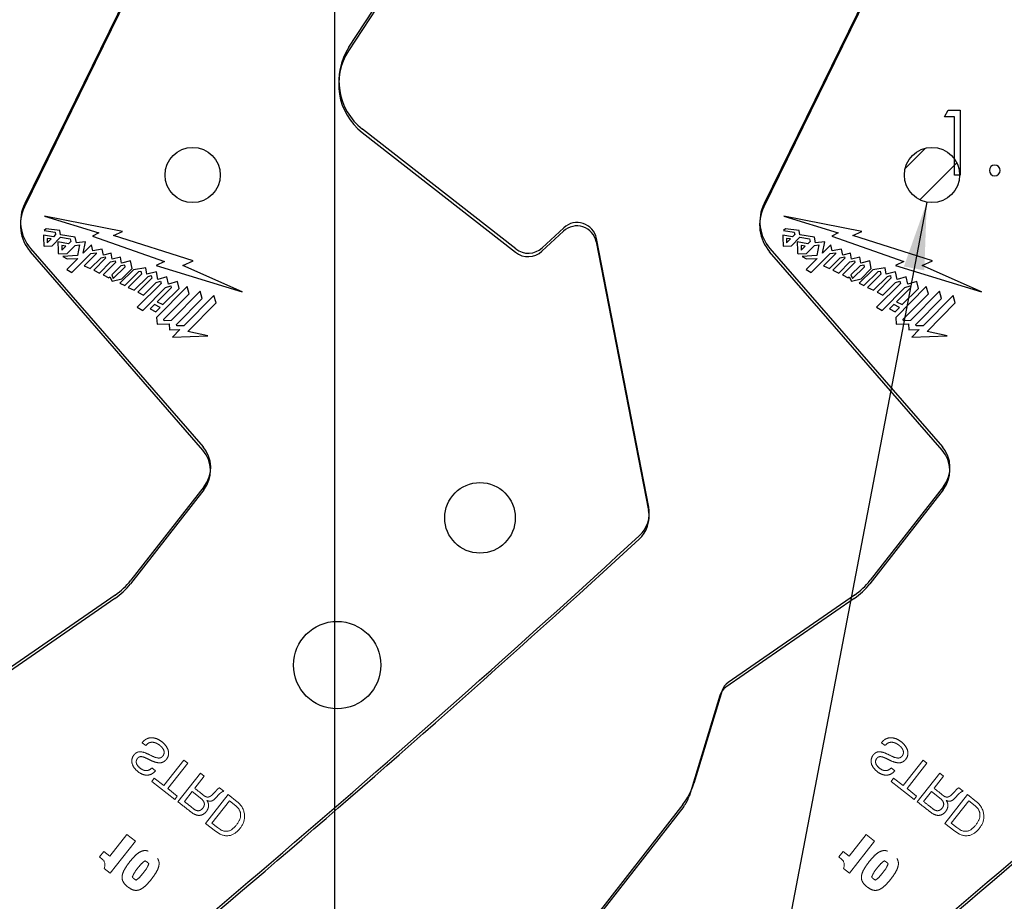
# Model space of a CAD drawing. Header units: inches. Extents: x 0.1 to 87.3, y 0.1 to 33.9.
# Tile 70 of 174: x 22.1 to 24, y 21.6 to 23.3. Entities that reach past the tile are written whole.
import ezdxf

# ---------------------------------------------------------------- set-up
doc = ezdxf.new("R2010")
doc.units = ezdxf.units.IN
doc.header["$MEASUREMENT"] = 0
doc.linetypes.add('CENTERX2', pattern=[0.8, 0.5, -0.1, 0.1, -0.1])
doc.linetypes.add('HIDDEN', pattern=[0.075, 0.05, -0.025])
doc.layers.add('DIMENSIONS', color=171, linetype='Continuous')
doc.styles.add('SLDTEXTSTYLE0', font='TXT', dxfattribs={"width": 0.75})
doc.dimstyles.new('SLDDIMSTYLE3', dxfattribs={"dimtxt": 0.125, "dimasz": 0.13, "dimexe": 0, "dimexo": 0.0625, "dimgap": 0.03125, "dimtad": 0, "dimtih": 1, "dimtoh": 1, "dimdec": 4, "dimrnd": 1e-09, "dimzin": 12, "dimdsep": 46, "dimtxsty": 'SLDTEXTSTYLE0', "dimsah": 1, "dimcen": 0, "dimadec": 0, "dimazin": 3, "dimtfac": 1, "dimtdec": 4, "dimtofl": 0, "dimtmove": 0, "dimatfit": 3, "dimfxl": 1, "dimfrac": 2, "dimtolj": 1, "dimtzin": 12, "dimarcsym": 0})

# ---------------------------------------------------------------- blocks, each defined once
blk = doc.blocks.new('SW_HATCH_7')
at = {"color": 0, "linetype": 'Continuous', "lineweight": 18}
for p, q in [((0, 0), (-0.0391, -0.0391)), ((0.0603, -0.028), (-0.011, -0.0994))]:
    blk.add_line(p, q, dxfattribs=at)
blk = doc.blocks.new('_D_3')
at = {"layer": 'DIMENSIONS'}
for p, q in [((24.1572, 21.9333), (23.6597, 15.9188)), ((24.0039, 16.0988), (23.9659, 16.0988)), ((23.9659, 16.0988), (23.9659, 15.9004)), ((24.4196, 16.0988), (24.4577, 16.0988)), ((24.4577, 16.0988), (24.4577, 15.9004)), ((23.6597, 15.9188), (23.9097, 15.9188)), ((23.9659, 15.9004), (24.0039, 15.9004)), ((24.4577, 15.9004), (24.4196, 15.9004))]:
    blk.add_line(p, q, dxfattribs=at)
blk.add_solid([(24.1572, 21.9333), (24.1265, 21.8053), (24.1664, 21.802)], dxfattribs=at)
at = {"layer": 'DIMENSIONS', "char_height": 0.125, "attachment_point": 1, "style": 'SLDTEXTSTYLE0'}
for s, insert in [('4.276', (24.0039, 16.0615)), ('%%c', (23.9097, 15.8745)), ('.1684', (24.0982, 15.8745))]:
    blk.add_mtext(s, dxfattribs=dict(at, insert=insert))
blk = doc.blocks.new('_D_5')
at = {"layer": 'DIMENSIONS'}
for p, q in [((23.8757, 22.9093), (22.4666, 15.5391)), ((21.0989, 16.0121), (21.0608, 16.0121)), ((21.0608, 16.0121), (21.0608, 15.8136)), ((21.5145, 16.0121), (21.5526, 16.0121)), ((21.5526, 16.0121), (21.5526, 15.8136)), ((21.0608, 15.8136), (21.0989, 15.8136)), ((21.5526, 15.8136), (21.5145, 15.8136)), ((22.4666, 15.5391), (22.2479, 15.5391))]:
    blk.add_line(p, q, dxfattribs=at)
blk.add_solid([(23.8757, 22.9093), (23.8316, 22.7854), (23.8709, 22.7779)], dxfattribs=at)
at = {"layer": 'DIMENSIONS', "char_height": 0.125, "attachment_point": 1, "style": 'SLDTEXTSTYLE0'}
for s, insert in [('2.705', (21.0989, 15.9748)), ('%%c', (21.0046, 15.7878)), ('.1065', (21.1932, 15.7878)), ('TBD PER TAPPING UNIT', (20.4281, 15.5893)), ('SPECIFICATIONS', (20.6663, 15.3909))]:
    blk.add_mtext(s, dxfattribs=dict(at, insert=insert))
blk = doc.blocks.new('_D_6')
at = {"layer": 'DIMENSIONS'}
for p, q in [((22.4807, 28.4444), (22.4426, 28.4444)), ((22.4426, 28.4444), (22.4426, 28.2459)), ((22.8963, 28.4444), (22.9344, 28.4444)), ((22.9344, 28.4444), (22.9344, 28.2459)), ((19.9777, 22.8052), (22.1364, 28.2644)), ((22.1364, 28.2644), (22.3864, 28.2644)), ((22.4426, 28.2459), (22.4807, 28.2459)), ((22.9344, 28.2459), (22.8963, 28.2459))]:
    blk.add_line(p, q, dxfattribs=at)
blk.add_solid([(19.9777, 22.8052), (20.0441, 22.9188), (20.0069, 22.9335)], dxfattribs=at)
at = {"layer": 'DIMENSIONS', "char_height": 0.125, "attachment_point": 1, "style": 'SLDTEXTSTYLE0'}
for s, insert in [('8.046', (22.4807, 28.4071)), ('%%c', (22.3864, 28.2201)), ('.3168', (22.575, 28.2201))]:
    blk.add_mtext(s, dxfattribs=dict(at, insert=insert))

msp = doc.modelspace()

# ---------------------------------------------------------------- linework, layer by layer
at = {"color": 7, "linetype": 'Continuous'}
for p, q in [((22.73457, 20.43835), (22.73457, 26.74835)), ((22.73457, 20.43835), (22.73457, 26.74835)), ((22.35433, 23.34984), (22.13695, 22.90661)), ((23.77933, 23.34984), (23.56195, 22.90661)), ((22.76169, 23.2078), (22.83545, 23.32084)), ((23.08336, 22.81933), (22.78788, 23.05018)), ((23.17591, 22.8601), (23.13439, 22.82152)), ((23.33971, 22.32186), (23.23881, 22.83962)), ((22.14822, 22.82028), (22.48068, 22.43783)), ((23.57322, 22.82028), (23.90568, 22.43783)), ((22.48268, 22.36153), (22.34129, 22.18056)), ((23.90768, 22.36153), (23.76629, 22.18056)), ((22.31111, 22.1521), (22.06769, 21.98389)), ((23.73611, 22.1521), (23.49269, 21.98389)), ((23.48105, 21.96795), (23.42649, 21.78893)), ((23.40542, 21.74841), (22.98979, 21.21642))]:
    msp.add_line(p, q, dxfattribs=at)
at = {"color": 7, "linetype": 'CENTERX2'}
msp.add_line((22.73457, 17.28335), (22.73457, 23.59335), dxfattribs=at)
at = {"color": 7, "linetype": 'Continuous', "lineweight": 25}
for p, q in [((22.13655, 22.89998), (22.35393, 23.34321)), ((23.56155, 22.89998), (23.77893, 23.34321)), ((22.83505, 23.3142), (22.76129, 23.20117)), ((22.78748, 23.04355), (23.08296, 22.8127)), ((22.32534, 22.85296), (22.17504, 22.88256)), ((22.17504, 22.88256), (22.28003, 22.85002)), ((23.75034, 22.85296), (23.60004, 22.88256)), ((23.60004, 22.88256), (23.70503, 22.85002)), ((22.17809, 22.85811), (22.17457, 22.85461)), ((22.17457, 22.85461), (22.19535, 22.85147)), ((22.20442, 22.85454), (22.17809, 22.85811)), ((22.19535, 22.85147), (22.19631, 22.84694)), ((22.20605, 22.84627), (22.20442, 22.85454)), ((22.28003, 22.85002), (22.2674, 22.84355)), ((22.30828, 22.8451), (22.32534, 22.85296)), ((23.13399, 22.81488), (23.17551, 22.85346)), ((23.60309, 22.85811), (23.59957, 22.85461)), ((23.59957, 22.85461), (23.62035, 22.85147)), ((23.62942, 22.85454), (23.60309, 22.85811)), ((23.62035, 22.85147), (23.62131, 22.84694)), ((23.63105, 22.84627), (23.62942, 22.85454)), ((23.70503, 22.85002), (23.6924, 22.84355)), ((23.73328, 22.8451), (23.75034, 22.85296)), ((22.19214, 22.8428), (22.17341, 22.84559)), ((22.18777, 22.83842), (22.18023, 22.83956)), ((22.18023, 22.83956), (22.18051, 22.83121)), ((22.18051, 22.83121), (22.18777, 22.83842)), ((22.1898, 22.82523), (22.20622, 22.84157)), ((22.19631, 22.84694), (22.19214, 22.8428)), ((22.22117, 22.82936), (22.20094, 22.83262)), ((22.23421, 22.84176), (22.20605, 22.84627)), ((22.20622, 22.84157), (22.2245, 22.83861)), ((22.22559, 22.83375), (22.22117, 22.82936)), ((22.2245, 22.83861), (22.22559, 22.83375)), ((22.23647, 22.83104), (22.23421, 22.84176)), ((22.2544, 22.833), (22.23647, 22.83104)), ((22.24977, 22.81127), (22.2544, 22.833)), ((22.2674, 22.84355), (22.40642, 22.79527)), ((22.46141, 22.79655), (22.30828, 22.8451)), ((23.23841, 22.83298), (23.33931, 22.31523)), ((23.61714, 22.8428), (23.59841, 22.84559)), ((23.60523, 22.83956), (23.60551, 22.83121)), ((23.61277, 22.83842), (23.60523, 22.83956)), ((23.60551, 22.83121), (23.61277, 22.83842)), ((23.6148, 22.82523), (23.63122, 22.84157)), ((23.62131, 22.84694), (23.61714, 22.8428)), ((23.64617, 22.82936), (23.62594, 22.83262)), ((23.65921, 22.84176), (23.63105, 22.84627)), ((23.63122, 22.84157), (23.6495, 22.83861)), ((23.65059, 22.83375), (23.64617, 22.82936)), ((23.6495, 22.83861), (23.65059, 22.83375)), ((23.66147, 22.83104), (23.65921, 22.84176)), ((23.6794, 22.833), (23.66147, 22.83104)), ((23.67477, 22.81127), (23.6794, 22.833)), ((23.6924, 22.84355), (23.83142, 22.79527)), ((23.88641, 22.79655), (23.73328, 22.8451)), ((22.48028, 22.4312), (22.14782, 22.81365)), ((22.17365, 22.82527), (22.17472, 22.82441)), ((22.17472, 22.82441), (22.1898, 22.82523)), ((22.21651, 22.82475), (22.20836, 22.82611)), ((22.20836, 22.82611), (22.2088, 22.81714)), ((22.2088, 22.81714), (22.21651, 22.82475)), ((22.21888, 22.81062), (22.23452, 22.82609)), ((22.23452, 22.82609), (22.24266, 22.82695)), ((22.24266, 22.82695), (22.23869, 22.80685)), ((22.26577, 22.82723), (22.24977, 22.81127)), ((22.26441, 22.81028), (22.27442, 22.81198)), ((22.26854, 22.81574), (22.26577, 22.82723)), ((22.28625, 22.81866), (22.26854, 22.81574)), ((22.27442, 22.81198), (22.27485, 22.80992)), ((22.28856, 22.807), (22.28625, 22.81866)), ((23.90528, 22.4312), (23.57282, 22.81365)), ((23.59865, 22.82527), (23.59972, 22.82441)), ((23.59972, 22.82441), (23.6148, 22.82523)), ((23.64151, 22.82475), (23.63336, 22.82611)), ((23.63336, 22.82611), (23.6338, 22.81714)), ((23.6338, 22.81714), (23.64151, 22.82475)), ((23.64388, 22.81062), (23.65952, 22.82609)), ((23.65952, 22.82609), (23.66766, 22.82695)), ((23.66766, 22.82695), (23.66369, 22.80685)), ((23.69077, 22.82723), (23.67477, 22.81127)), ((23.68941, 22.81028), (23.69942, 22.81198)), ((23.69354, 22.81574), (23.69077, 22.82723)), ((23.71125, 22.81866), (23.69354, 22.81574)), ((23.69942, 22.81198), (23.69985, 22.80992)), ((23.71356, 22.807), (23.71125, 22.81866)), ((22.20148, 22.81087), (22.20264, 22.80994)), ((22.20264, 22.80994), (22.21888, 22.81062)), ((22.23869, 22.80685), (22.2107, 22.80471)), ((22.2107, 22.80471), (22.21896, 22.8)), ((22.23945, 22.80085), (22.21817, 22.77968)), ((22.21896, 22.8), (22.23945, 22.80085)), ((22.22803, 22.77396), (22.26441, 22.81028)), ((22.27485, 22.80992), (22.2517, 22.78694)), ((22.26299, 22.78165), (22.284, 22.80238)), ((22.29287, 22.8012), (22.26989, 22.77842)), ((22.28104, 22.7728), (22.30257, 22.79417)), ((22.284, 22.80238), (22.29235, 22.80428)), ((22.31202, 22.79307), (22.28806, 22.76926)), ((22.30355, 22.81095), (22.28856, 22.807)), ((22.29235, 22.80428), (22.29287, 22.8012)), ((22.30257, 22.79417), (22.31155, 22.79635)), ((22.30576, 22.79978), (22.30355, 22.81095)), ((22.32136, 22.80364), (22.30576, 22.79978)), ((22.31155, 22.79635), (22.31202, 22.79307)), ((22.32382, 22.79192), (22.32136, 22.80364)), ((22.34073, 22.79597), (22.32382, 22.79192)), ((22.34375, 22.78126), (22.34073, 22.79597)), ((22.40642, 22.79527), (22.39052, 22.78745)), ((22.44177, 22.7876), (22.46141, 22.79655)), ((23.62648, 22.81087), (23.62764, 22.80994)), ((23.62764, 22.80994), (23.64388, 22.81062)), ((23.66369, 22.80685), (23.6357, 22.80471)), ((23.6357, 22.80471), (23.64396, 22.8)), ((23.66445, 22.80085), (23.64317, 22.77968)), ((23.64396, 22.8), (23.66445, 22.80085)), ((23.65303, 22.77396), (23.68941, 22.81028)), ((23.69985, 22.80992), (23.6767, 22.78694)), ((23.68799, 22.78165), (23.709, 22.80238)), ((23.71787, 22.8012), (23.69489, 22.77842)), ((23.70604, 22.7728), (23.72757, 22.79417)), ((23.709, 22.80238), (23.71735, 22.80428)), ((23.73702, 22.79307), (23.71306, 22.76926)), ((23.72855, 22.81095), (23.71356, 22.807)), ((23.71735, 22.80428), (23.71787, 22.8012)), ((23.72757, 22.79417), (23.73655, 22.79635)), ((23.73076, 22.79978), (23.72855, 22.81095)), ((23.74636, 22.80364), (23.73076, 22.79978)), ((23.73655, 22.79635), (23.73702, 22.79307)), ((23.74882, 22.79192), (23.74636, 22.80364)), ((23.76573, 22.79597), (23.74882, 22.79192)), ((23.76875, 22.78126), (23.76573, 22.79597)), ((23.83142, 22.79527), (23.81552, 22.78745)), ((23.86677, 22.7876), (23.88641, 22.79655)), ((22.21817, 22.77968), (22.22803, 22.77396)), ((22.2517, 22.78694), (22.26299, 22.78165)), ((22.26989, 22.77842), (22.28104, 22.7728)), ((22.32212, 22.78644), (22.30457, 22.76904)), ((22.30765, 22.76213), (22.33047, 22.78474)), ((22.34694, 22.77881), (22.32054, 22.753)), ((22.32978, 22.78817), (22.32212, 22.78644)), ((22.32418, 22.76187), (22.34375, 22.78126)), ((22.32963, 22.74861), (22.3571, 22.77572)), ((22.33047, 22.78474), (22.32978, 22.78817)), ((22.37019, 22.78264), (22.34694, 22.77881)), ((22.3571, 22.77572), (22.36106, 22.77636)), ((22.36106, 22.77636), (22.36234, 22.77048)), ((22.37246, 22.77055), (22.37019, 22.78264)), ((22.39066, 22.7754), (22.37246, 22.77055)), ((22.39052, 22.78745), (22.5562, 22.73682)), ((22.39356, 22.76043), (22.39066, 22.7754)), ((22.5562, 22.73682), (22.44177, 22.7876)), ((23.64317, 22.77968), (23.65303, 22.77396)), ((23.6767, 22.78694), (23.68799, 22.78165)), ((23.69489, 22.77842), (23.70604, 22.7728)), ((23.74712, 22.78644), (23.72957, 22.76904)), ((23.73265, 22.76213), (23.75547, 22.78474)), ((23.77194, 22.77881), (23.74554, 22.753)), ((23.75478, 22.78817), (23.74712, 22.78644)), ((23.74918, 22.76187), (23.76875, 22.78126)), ((23.75463, 22.74861), (23.7821, 22.77572)), ((23.75547, 22.78474), (23.75478, 22.78817)), ((23.79519, 22.78264), (23.77194, 22.77881)), ((23.7821, 22.77572), (23.78606, 22.77636)), ((23.78606, 22.77636), (23.78734, 22.77048)), ((23.79746, 22.77055), (23.79519, 22.78264)), ((23.81566, 22.7754), (23.79746, 22.77055)), ((23.81552, 22.78745), (23.9812, 22.73682)), ((23.81856, 22.76043), (23.81566, 22.7754)), ((23.9812, 22.73682), (23.86677, 22.7876)), ((22.28806, 22.76926), (22.2993, 22.7638)), ((22.2993, 22.7638), (22.30112, 22.76568)), ((22.30112, 22.76568), (22.30531, 22.75718)), ((22.30457, 22.76904), (22.30765, 22.76213)), ((22.30531, 22.75718), (22.32418, 22.76187)), ((22.36234, 22.77048), (22.33654, 22.74495)), ((22.34809, 22.73973), (22.3749, 22.76631)), ((22.38168, 22.76279), (22.35482, 22.73594)), ((22.36615, 22.73036), (22.39052, 22.75483)), ((22.3749, 22.76631), (22.38073, 22.76789)), ((22.38073, 22.76789), (22.38168, 22.76279)), ((22.39052, 22.75483), (22.39884, 22.75716)), ((22.41101, 22.76532), (22.39356, 22.76043)), ((22.39884, 22.75716), (22.39988, 22.75263)), ((22.41431, 22.75143), (22.41101, 22.76532)), ((22.43159, 22.75621), (22.41431, 22.75143)), ((22.4349, 22.74284), (22.43159, 22.75621)), ((23.71306, 22.76926), (23.7243, 22.7638)), ((23.7243, 22.7638), (23.72612, 22.76568)), ((23.72612, 22.76568), (23.73031, 22.75718)), ((23.72957, 22.76904), (23.73265, 22.76213)), ((23.73031, 22.75718), (23.74918, 22.76187)), ((23.78734, 22.77048), (23.76154, 22.74495)), ((23.77309, 22.73973), (23.7999, 22.76631)), ((23.80668, 22.76279), (23.77982, 22.73594)), ((23.79115, 22.73036), (23.81552, 22.75483)), ((23.7999, 22.76631), (23.80573, 22.76789)), ((23.80573, 22.76789), (23.80668, 22.76279)), ((23.81552, 22.75483), (23.82384, 22.75716)), ((23.83601, 22.76532), (23.81856, 22.76043)), ((23.82384, 22.75716), (23.82488, 22.75263)), ((23.83931, 22.75143), (23.83601, 22.76532)), ((23.85659, 22.75621), (23.83931, 22.75143)), ((23.8599, 22.74284), (23.85659, 22.75621)), ((22.32054, 22.753), (22.32963, 22.74861)), ((22.33654, 22.74495), (22.34809, 22.73973)), ((22.39988, 22.75263), (22.35387, 22.70672)), ((22.35482, 22.73594), (22.36615, 22.73036)), ((22.36457, 22.70083), (22.40861, 22.74507)), ((22.44977, 22.74671), (22.391, 22.68717)), ((22.41949, 22.74407), (22.39218, 22.71746)), ((22.40346, 22.71186), (22.4349, 22.74284)), ((22.40861, 22.74507), (22.41864, 22.74795)), ((22.41864, 22.74795), (22.41949, 22.74407)), ((22.47528, 22.73798), (22.41914, 22.68122)), ((22.4537, 22.7326), (22.44977, 22.74671)), ((22.47918, 22.72382), (22.47528, 22.73798)), ((23.74554, 22.753), (23.75463, 22.74861)), ((23.76154, 22.74495), (23.77309, 22.73973)), ((23.82488, 22.75263), (23.77887, 22.70672)), ((23.77982, 22.73594), (23.79115, 22.73036)), ((23.78957, 22.70083), (23.83361, 22.74507)), ((23.87477, 22.74671), (23.816, 22.68717)), ((23.84449, 22.74407), (23.81718, 22.71746)), ((23.82846, 22.71186), (23.8599, 22.74284)), ((23.83361, 22.74507), (23.84364, 22.74795)), ((23.84364, 22.74795), (23.84449, 22.74407)), ((23.90028, 22.73798), (23.84414, 22.68122)), ((23.8787, 22.7326), (23.87477, 22.74671)), ((23.90418, 22.72382), (23.90028, 22.73798)), ((22.39218, 22.71746), (22.40346, 22.71186)), ((22.40534, 22.68374), (22.4537, 22.7326)), ((22.42952, 22.67376), (22.47918, 22.72382)), ((22.50172, 22.72922), (22.4434, 22.6712)), ((22.50569, 22.71511), (22.50172, 22.72922)), ((23.81718, 22.71746), (23.82846, 22.71186)), ((23.83034, 22.68374), (23.8787, 22.7326)), ((23.85452, 22.67376), (23.90418, 22.72382)), ((23.92672, 22.72922), (23.8684, 22.6712)), ((23.93069, 22.71511), (23.92672, 22.72922)), ((22.35387, 22.70672), (22.36457, 22.70083)), ((22.38712, 22.71225), (22.37862, 22.7039)), ((22.37862, 22.7039), (22.3896, 22.69796)), ((22.39822, 22.70652), (22.38712, 22.71225)), ((22.3896, 22.69796), (22.39822, 22.70652)), ((22.4512, 22.66025), (22.50569, 22.71511)), ((23.77887, 22.70672), (23.78957, 22.70083)), ((23.81212, 22.71225), (23.80362, 22.7039)), ((23.80362, 22.7039), (23.8146, 22.69796)), ((23.82322, 22.70652), (23.81212, 22.71225)), ((23.8146, 22.69796), (23.82322, 22.70652)), ((23.8762, 22.66025), (23.93069, 22.71511)), ((22.391, 22.68717), (22.39196, 22.67397)), ((22.40573, 22.6807), (22.40534, 22.68374)), ((22.41914, 22.68122), (22.40573, 22.6807)), ((23.816, 22.68717), (23.81696, 22.67397)), ((23.83073, 22.6807), (23.83034, 22.68374)), ((23.84414, 22.68122), (23.83073, 22.6807)), ((22.39196, 22.67397), (22.41527, 22.67485)), ((22.41527, 22.67485), (22.41599, 22.66339)), ((22.41599, 22.66339), (22.43591, 22.66418)), ((22.43591, 22.66418), (22.42164, 22.64929)), ((22.42991, 22.6707), (22.42952, 22.67376)), ((22.4434, 22.6712), (22.42991, 22.6707)), ((22.48978, 22.6518), (22.4512, 22.66025)), ((23.81696, 22.67397), (23.84027, 22.67485)), ((23.84027, 22.67485), (23.84099, 22.66339)), ((23.84099, 22.66339), (23.86091, 22.66418)), ((23.86091, 22.66418), (23.84664, 22.64929)), ((23.85491, 22.6707), (23.85452, 22.67376)), ((23.8684, 22.6712), (23.85491, 22.6707)), ((23.91478, 22.6518), (23.8762, 22.66025)), ((22.42164, 22.64929), (22.48978, 22.6518)), ((23.84664, 22.64929), (23.91478, 22.6518)), ((22.48228, 22.35489), (22.34089, 22.17393)), ((23.90728, 22.35489), (23.76589, 22.17393)), ((22.31071, 22.14547), (22.06333, 21.97451)), ((23.73571, 22.14547), (23.48833, 21.97451)), ((23.47669, 21.95858), (23.41744, 21.76417)), ((23.40733, 21.74472), (22.98939, 21.20978))]:
    msp.add_line(p, q, dxfattribs=at)
at = {"color": 7, "linetype": 'HIDDEN', "lineweight": 18}
for p, q in [((22.36326, 21.86763), (22.37025, 21.86217)), ((23.78826, 21.86763), (23.79525, 21.86217)), ((22.44369, 21.8342), (22.40519, 21.78492)), ((22.41258, 21.77915), (22.45108, 21.82842)), ((22.45108, 21.82842), (22.44369, 21.8342)), ((23.86869, 21.8342), (23.83019, 21.78492)), ((23.83758, 21.77915), (23.87608, 21.82842)), ((23.87608, 21.82842), (23.86869, 21.8342)), ((22.38914, 21.81361), (22.38215, 21.81908)), ((22.47573, 21.80916), (22.43237, 21.75367)), ((22.48312, 21.80339), (22.47573, 21.80916)), ((23.81414, 21.81361), (23.80715, 21.81908)), ((23.90073, 21.80916), (23.85737, 21.75367)), ((23.90812, 21.80339), (23.90073, 21.80916)), ((22.38669, 21.79937), (22.38183, 21.79315)), ((22.38183, 21.79315), (22.42622, 21.75848)), ((22.40519, 21.78492), (22.38669, 21.79937)), ((22.4646, 21.7797), (22.48312, 21.80339)), ((23.81169, 21.79937), (23.80683, 21.79315)), ((23.80683, 21.79315), (23.85122, 21.75848)), ((23.83019, 21.78492), (23.81169, 21.79937)), ((23.8896, 21.7797), (23.90812, 21.80339)), ((22.43108, 21.7647), (22.41258, 21.77915)), ((22.44462, 21.75412), (22.45974, 21.77347)), ((22.45974, 21.77347), (22.47513, 21.76145)), ((22.52066, 21.77406), (22.51241, 21.78051)), ((23.85608, 21.7647), (23.83758, 21.77915)), ((23.86962, 21.75412), (23.88474, 21.77347)), ((23.88474, 21.77347), (23.90013, 21.76145)), ((23.94566, 21.77406), (23.93741, 21.78051)), ((22.42622, 21.75848), (22.43108, 21.7647)), ((22.48564, 21.71206), (22.529, 21.76755)), ((22.48808, 21.75621), (22.48823, 21.75636)), ((22.48823, 21.75636), (22.48808, 21.75621)), ((22.49789, 21.7125), (22.53153, 21.75556)), ((22.529, 21.76755), (22.54641, 21.75395)), ((22.53153, 21.75556), (22.5438, 21.74597)), ((23.85122, 21.75848), (23.85608, 21.7647)), ((23.91064, 21.71206), (23.954, 21.76755)), ((23.91308, 21.75621), (23.91323, 21.75636)), ((23.91323, 21.75636), (23.91308, 21.75621)), ((23.92289, 21.7125), (23.95653, 21.75556)), ((23.954, 21.76755), (23.97141, 21.75395)), ((23.95653, 21.75556), (23.9688, 21.74597)), ((22.50469, 21.69718), (22.48564, 21.71206)), ((22.50837, 21.7043), (22.49789, 21.7125)), ((23.92969, 21.69718), (23.91064, 21.71206)), ((23.93337, 21.7043), (23.92289, 21.7125)), ((22.51384, 21.69138), (22.50469, 21.69718)), ((22.5142, 21.70011), (22.50837, 21.7043)), ((23.93884, 21.69138), (23.92969, 21.69718)), ((23.9392, 21.70011), (23.93337, 21.7043)), ((22.30098, 21.6487), (22.33393, 21.69087)), ((22.35021, 21.67815), (22.30181, 21.6162)), ((22.33393, 21.69087), (22.35021, 21.67815)), ((23.72598, 21.6487), (23.75893, 21.69087)), ((23.77521, 21.67815), (23.72681, 21.6162)), ((23.75893, 21.69087), (23.77521, 21.67815)), ((22.28132, 21.6477), (22.28925, 21.65785)), ((22.28925, 21.65785), (22.30098, 21.6487)), ((23.70632, 21.6477), (23.71425, 21.65785)), ((23.71425, 21.65785), (23.72598, 21.6487)), ((22.28683, 21.64279), (22.28132, 21.6477)), ((23.71183, 21.64279), (23.70632, 21.6477)), ((22.30181, 21.6162), (22.29008, 21.62536)), ((23.72681, 21.6162), (23.71508, 21.62536))]:
    msp.add_line(p, q, dxfattribs=at)
at = {"color": 7, "linetype": 'Continuous', "flags": 128}
msp.add_lwpolyline([(23.91705, 23.08664), (23.94016, 23.08664), (23.94016, 23.08664), (23.94016, 22.96164), (23.94016, 22.96164), (23.92894, 22.96164), (23.92894, 22.96164), (23.92894, 23.07382), (23.92894, 23.07382), (23.90971, 23.07382), (23.90971, 23.07382), (23.91704, 23.08664)], dxfattribs=at)
at = {"color": 7, "linetype": 'Continuous', "lineweight": 25}
for centre, radius in [((22.46067, 22.96164), 0.05325), ((23.88567, 22.96164), 0.05325), ((23.01449, 22.3009), 0.068), ((22.73914, 22.01714), 0.08418)]:
    msp.add_circle(centre, radius, dxfattribs=at)
for centre, radius, start, end in [((22.8602, 23.13662), 0.11811, 146.87156, 232), ((22.20725, 22.86531), 0.07874, 153.87492, 220.99991), ((23.63225, 22.86531), 0.07874, 153.87492, 220.99991), ((23.20127, 22.82574), 0.03784, 11.0281, 132.89784), ((23.56048, 22.85186), 1.38709, 180.25902, 181.09872), ((23.67687, 22.85789), 1.47614, 180.98115, 181.82558), ((24.98548, 22.85186), 1.38709, 180.25902, 181.09872), ((25.10187, 22.85789), 1.47614, 180.98115, 181.82558), ((23.10719, 22.84372), 0.03937, 232, 312.89784), ((22.435, 22.39183), 0.06, 322, 41), ((23.86, 22.39183), 0.06, 322, 41), ((23.28042, 22.30375), 0.06, 312.56448, 11.0281), ((4.67952, 42.55726), 27.55906, 308.428925, 312.564485), ((6.10452, 42.55726), 27.55906, 308.428925, 312.564485), ((22.23256, 22.25857), 0.13748, 304.64598, 322), ((23.65756, 22.25857), 0.13748, 304.64598, 322), ((23.50538, 21.94983), 0.03, 124.64598, 163.05179), ((23.36005, 21.78166), 0.06, 321.99999, 343.05179)]:
    msp.add_arc(centre, radius, start, end, dxfattribs=at)
at = {"color": 7, "linetype": 'Continuous'}
for centre, radius, start, end in [((22.8606, 23.14325), 0.11811, 146.87156, 232), ((24.00667, 22.97046), 0.01042, 90.01685, 89.98315), ((22.20765, 22.87194), 0.07874, 153.87492, 220.99991), ((23.63265, 22.87194), 0.07874, 153.87492, 220.99991), ((23.20167, 22.83238), 0.03784, 11.0281, 132.89784), ((23.10759, 22.85036), 0.03937, 232, 312.89784), ((22.4354, 22.39847), 0.06, 322, 41), ((23.8604, 22.39847), 0.06, 322, 41), ((23.28082, 22.31039), 0.06, 312.56448, 11.0281), ((4.67992, 42.56389), 27.55906, 308.622484, 312.564485), ((6.10492, 42.56389), 27.55906, 308.622484, 312.564485), ((22.23296, 22.2652), 0.13748, 304.64598, 322), ((23.65796, 22.2652), 0.13748, 304.64598, 322), ((23.50975, 21.95921), 0.03, 124.64598, 163.05179), ((23.30692, 21.82536), 0.125, 321.99999, 343.05179)]:
    msp.add_arc(centre, radius, start, end, dxfattribs=at)
at = {"color": 7, "linetype": 'HIDDEN', "lineweight": 18}
for centre, radius, start, end in [((22.52464, 21.72516), 0.03609, 5.84303, 52.90676), ((23.94964, 21.72516), 0.03609, 5.84303, 52.90676), ((22.53031, 21.72709), 0.0232, 17.19107, 54.45467), ((22.52982, 21.7284), 0.02333, 332.19261, 13.75836), ((23.95531, 21.72709), 0.0232, 17.19107, 54.45467), ((23.95482, 21.7284), 0.02333, 332.19261, 13.75836), ((22.50813, 21.73863), 0.0473, 305.23887, 333.48811), ((22.52763, 21.72547), 0.03309, 322.77529, 5.84303), ((23.93313, 21.73863), 0.0473, 305.23887, 333.48811), ((23.95263, 21.72547), 0.03309, 322.77529, 5.84303), ((22.5249, 21.71619), 0.01932, 236.36052, 303.00116), ((22.51885, 21.72757), 0.04152, 297.08546, 327.79516), ((23.9499, 21.71619), 0.01932, 236.36052, 303.00116), ((23.94385, 21.72757), 0.04152, 297.08546, 327.79516), ((22.52658, 21.71537), 0.02716, 242.03358, 294.28659), ((23.95158, 21.71537), 0.02716, 242.03358, 294.28659), ((22.27719, 21.63198), 0.01449, 332.84084, 48.27498), ((23.70219, 21.63198), 0.01449, 332.84084, 48.27498)]:
    msp.add_arc(centre, radius, start, end, dxfattribs=at)
for points, knots in [([(22.38001, 21.83363), (22.38385, 21.83187), (22.39119, 21.8285), (22.40158, 21.82865), (22.40772, 21.83277), (22.41126, 21.83681), (22.41378, 21.8418), (22.41484, 21.84896), (22.41219, 21.85781), (22.40524, 21.8667), (22.39582, 21.87373), (22.38458, 21.87793), (22.3745, 21.87668), (22.36756, 21.87252), (22.36475, 21.86932), (22.36326, 21.86763)], [0, 0, 0, 0, 0.11054774, 0.21095, 0.25204767, 0.30071157, 0.35040218, 0.39616607, 0.48695576, 0.58260924, 0.68769057, 0.79156053, 0.88906027, 0.94132394, 1, 1, 1, 1]), ([(22.36326, 21.86763), (22.36475, 21.86932), (22.36756, 21.87252), (22.3745, 21.87668), (22.38458, 21.87793), (22.39582, 21.87373), (22.40524, 21.8667), (22.41219, 21.85781), (22.41484, 21.84896), (22.41378, 21.8418), (22.41126, 21.83681), (22.40772, 21.83277), (22.40158, 21.82865), (22.39119, 21.8285), (22.38385, 21.83187), (22.38001, 21.83363)], [0, 0, 0, 0, 0.05867606, 0.11093973, 0.20843947, 0.31230943, 0.41739076, 0.51304424, 0.60383393, 0.64959782, 0.69928843, 0.74795233, 0.78905, 0.88945226, 1, 1, 1, 1]), ([(22.37025, 21.86217), (22.37163, 21.86366), (22.37422, 21.86647), (22.37954, 21.86853), (22.38528, 21.8686), (22.39131, 21.86674), (22.39497, 21.86421), (22.39686, 21.8629)], [0, 0, 0, 0, 0.20131668, 0.37939681, 0.55421992, 0.77027722, 1, 1, 1, 1]), ([(22.39686, 21.8629), (22.39848, 21.86152), (22.40165, 21.8588), (22.40513, 21.85371), (22.40606, 21.8486), (22.40492, 21.84461), (22.40318, 21.84178), (22.40083, 21.83944), (22.3979, 21.83819), (22.39476, 21.83796), (22.38736, 21.83923), (22.38159, 21.84226), (22.37681, 21.84477)], [0, 0, 0, 0, 0.1196712, 0.2336238, 0.3406309, 0.3978531, 0.4632119, 0.5251474, 0.5810501, 0.6379628, 0.6999422, 1, 1, 1, 1]), ([(23.80501, 21.83363), (23.80885, 21.83187), (23.81619, 21.8285), (23.82658, 21.82865), (23.83272, 21.83277), (23.83626, 21.83681), (23.83878, 21.8418), (23.83984, 21.84896), (23.83719, 21.85781), (23.83024, 21.8667), (23.82082, 21.87373), (23.80958, 21.87793), (23.7995, 21.87668), (23.79256, 21.87252), (23.78975, 21.86932), (23.78826, 21.86763)], [0, 0, 0, 0, 0.11054774, 0.21095, 0.25204767, 0.30071157, 0.35040218, 0.39616607, 0.48695576, 0.58260924, 0.68769057, 0.79156053, 0.88906027, 0.94132394, 1, 1, 1, 1]), ([(23.78826, 21.86763), (23.78975, 21.86932), (23.79256, 21.87252), (23.7995, 21.87668), (23.80958, 21.87793), (23.82082, 21.87373), (23.83024, 21.8667), (23.83719, 21.85781), (23.83984, 21.84896), (23.83878, 21.8418), (23.83626, 21.83681), (23.83272, 21.83277), (23.82658, 21.82865), (23.81619, 21.8285), (23.80885, 21.83187), (23.80501, 21.83363)], [0, 0, 0, 0, 0.05867606, 0.11093973, 0.20843947, 0.31230943, 0.41739076, 0.51304424, 0.60383393, 0.64959782, 0.69928843, 0.74795233, 0.78905, 0.88945226, 1, 1, 1, 1]), ([(23.79525, 21.86217), (23.79663, 21.86366), (23.79922, 21.86647), (23.80454, 21.86853), (23.81028, 21.8686), (23.81631, 21.86674), (23.81997, 21.86421), (23.82186, 21.8629)], [0, 0, 0, 0, 0.20131668, 0.37939681, 0.55421992, 0.77027722, 1, 1, 1, 1]), ([(23.82186, 21.8629), (23.82348, 21.86152), (23.82665, 21.8588), (23.83013, 21.85371), (23.83106, 21.8486), (23.82992, 21.84461), (23.82818, 21.84178), (23.82583, 21.83944), (23.8229, 21.83819), (23.81976, 21.83796), (23.81236, 21.83923), (23.80659, 21.84226), (23.80181, 21.84477)], [0, 0, 0, 0, 0.1196712, 0.2336238, 0.3406309, 0.3978531, 0.4632119, 0.5251474, 0.5810501, 0.6379628, 0.6999422, 1, 1, 1, 1]), ([(22.37681, 21.84477), (22.37304, 21.84659), (22.36595, 21.85001), (22.35526, 21.8506), (22.34846, 21.84567), (22.34462, 21.84007), (22.34289, 21.83327), (22.34421, 21.82423), (22.3511, 21.81426), (22.361, 21.80736), (22.37022, 21.80481), (22.37711, 21.8052), (22.38384, 21.80811), (22.38729, 21.8117), (22.38914, 21.81361)], [0, 0, 0, 0, 0.1178605, 0.2214659, 0.2774373, 0.3458272, 0.4086818, 0.4693301, 0.5966855, 0.735607, 0.799879, 0.861476, 0.9258816, 1, 1, 1, 1]), ([(22.38914, 21.81361), (22.38729, 21.8117), (22.38384, 21.80811), (22.37711, 21.8052), (22.37022, 21.80481), (22.361, 21.80736), (22.3511, 21.81426), (22.34421, 21.82423), (22.34289, 21.83327), (22.34462, 21.84007), (22.34846, 21.84567), (22.35526, 21.8506), (22.36595, 21.85001), (22.37304, 21.84659), (22.37681, 21.84477)], [0, 0, 0, 0, 0.0741184, 0.138524, 0.200121, 0.264393, 0.4033145, 0.5306699, 0.5913182, 0.6541728, 0.7225627, 0.7785341, 0.8821395, 1, 1, 1, 1]), ([(23.80181, 21.84477), (23.79804, 21.84659), (23.79095, 21.85001), (23.78026, 21.8506), (23.77346, 21.84567), (23.76962, 21.84007), (23.76789, 21.83327), (23.76921, 21.82423), (23.7761, 21.81426), (23.786, 21.80736), (23.79522, 21.80481), (23.80211, 21.8052), (23.80884, 21.80811), (23.81229, 21.8117), (23.81414, 21.81361)], [0, 0, 0, 0, 0.1178605, 0.2214659, 0.2774373, 0.3458272, 0.4086818, 0.4693301, 0.5966855, 0.735607, 0.799879, 0.861476, 0.9258816, 1, 1, 1, 1]), ([(23.81414, 21.81361), (23.81229, 21.8117), (23.80884, 21.80811), (23.80211, 21.8052), (23.79522, 21.80481), (23.786, 21.80736), (23.7761, 21.81426), (23.76921, 21.82423), (23.76789, 21.83327), (23.76962, 21.84007), (23.77346, 21.84567), (23.78026, 21.8506), (23.79095, 21.85001), (23.79804, 21.84659), (23.80181, 21.84477)], [0, 0, 0, 0, 0.0741184, 0.138524, 0.200121, 0.264393, 0.4033145, 0.5306699, 0.5913182, 0.6541728, 0.7225627, 0.7785341, 0.8821395, 1, 1, 1, 1]), ([(22.38215, 21.81908), (22.3807, 21.81777), (22.37801, 21.81534), (22.37292, 21.81363), (22.36779, 21.81393), (22.36142, 21.81662), (22.35605, 21.82104), (22.35253, 21.82653), (22.35166, 21.83056), (22.35233, 21.83415), (22.35389, 21.83708), (22.35614, 21.83962), (22.35986, 21.84107), (22.3647, 21.8405), (22.37159, 21.83783), (22.3767, 21.83528), (22.38001, 21.83363)], [0, 0, 0, 0, 0.07684672, 0.14316429, 0.20748216, 0.27688587, 0.41549262, 0.476431, 0.5341272, 0.57415961, 0.61936106, 0.66521614, 0.70608578, 0.77266623, 0.85312848, 1, 1, 1, 1]), ([(23.80715, 21.81908), (23.8057, 21.81777), (23.80301, 21.81534), (23.79792, 21.81363), (23.79279, 21.81393), (23.78642, 21.81662), (23.78105, 21.82104), (23.77753, 21.82653), (23.77666, 21.83056), (23.77733, 21.83415), (23.77889, 21.83708), (23.78114, 21.83962), (23.78486, 21.84107), (23.7897, 21.8405), (23.79659, 21.83783), (23.8017, 21.83528), (23.80501, 21.83363)], [0, 0, 0, 0, 0.07684672, 0.14316429, 0.20748216, 0.27688587, 0.41549262, 0.476431, 0.5341272, 0.57415961, 0.61936106, 0.66521614, 0.70608578, 0.77266623, 0.85312848, 1, 1, 1, 1]), ([(22.49972, 21.7684), (22.49822, 21.76698), (22.49541, 21.76433), (22.49006, 21.76218), (22.48469, 21.76378), (22.47682, 21.77039), (22.46993, 21.77563), (22.4646, 21.7797)], [0, 0, 0, 0, 0.1460713, 0.2740385, 0.3855517, 0.5238478, 1, 1, 1, 1]), ([(22.51241, 21.78051), (22.51179, 21.7803), (22.51043, 21.77986), (22.50826, 21.77788), (22.50491, 21.77385), (22.50181, 21.77059), (22.49972, 21.7684)], [0, 0, 0, 0, 0.10935773, 0.23961058, 0.48776466, 1, 1, 1, 1]), ([(22.50543, 21.7613), (22.50797, 21.76428), (22.51144, 21.76835), (22.51668, 21.7727), (22.51936, 21.77362), (22.52066, 21.77406)], [0, 0, 0, 0, 0.5828435, 0.7965747, 1, 1, 1, 1]), ([(23.92472, 21.7684), (23.92322, 21.76698), (23.92041, 21.76433), (23.91506, 21.76218), (23.90969, 21.76378), (23.90182, 21.77039), (23.89493, 21.77563), (23.8896, 21.7797)], [0, 0, 0, 0, 0.1460713, 0.2740385, 0.3855517, 0.5238478, 1, 1, 1, 1]), ([(23.93741, 21.78051), (23.93679, 21.7803), (23.93543, 21.77986), (23.93326, 21.77788), (23.92991, 21.77385), (23.92681, 21.77059), (23.92472, 21.7684)], [0, 0, 0, 0, 0.10935773, 0.23961058, 0.48776466, 1, 1, 1, 1]), ([(23.93043, 21.7613), (23.93297, 21.76428), (23.93644, 21.76835), (23.94168, 21.7727), (23.94436, 21.77362), (23.94566, 21.77406)], [0, 0, 0, 0, 0.5828435, 0.7965747, 1, 1, 1, 1]), ([(22.43237, 21.75367), (22.43969, 21.74801), (22.45084, 21.73937), (22.46393, 21.72882), (22.47308, 21.72715), (22.48017, 21.72852), (22.48609, 21.73319), (22.48969, 21.73885), (22.49129, 21.74382), (22.4915, 21.74807), (22.49052, 21.75239), (22.48891, 21.7549), (22.48808, 21.75621)], [0, 0, 0, 0, 0.3172451, 0.4835328, 0.5573315, 0.6264754, 0.7231961, 0.80385, 0.8522047, 0.8992164, 0.9473908, 1, 1, 1, 1]), ([(22.47513, 21.76145), (22.47748, 21.75946), (22.48086, 21.75661), (22.48329, 21.75134), (22.48335, 21.74702), (22.4815, 21.74303), (22.47888, 21.73978), (22.47578, 21.73744), (22.47216, 21.73628), (22.46624, 21.73694), (22.45744, 21.74432), (22.44977, 21.75019), (22.44462, 21.75412)], [0, 0, 0, 0, 0.136984, 0.196851, 0.2562808, 0.3258906, 0.3911251, 0.4435998, 0.4996094, 0.5586789, 0.7040546, 1, 1, 1, 1]), ([(22.48823, 21.75636), (22.48951, 21.75581), (22.49186, 21.75479), (22.49561, 21.75475), (22.50053, 21.75643), (22.50338, 21.75926), (22.50543, 21.7613)], [0, 0, 0, 0, 0.2126692, 0.392139, 0.5630472, 1, 1, 1, 1]), ([(23.85737, 21.75367), (23.86469, 21.74801), (23.87584, 21.73937), (23.88893, 21.72882), (23.89808, 21.72715), (23.90517, 21.72852), (23.91109, 21.73319), (23.91469, 21.73885), (23.91629, 21.74382), (23.9165, 21.74807), (23.91552, 21.75239), (23.91391, 21.7549), (23.91308, 21.75621)], [0, 0, 0, 0, 0.3172451, 0.4835328, 0.5573315, 0.6264754, 0.7231961, 0.80385, 0.8522047, 0.8992164, 0.9473908, 1, 1, 1, 1]), ([(23.90013, 21.76145), (23.90248, 21.75946), (23.90586, 21.75661), (23.90829, 21.75134), (23.90835, 21.74702), (23.9065, 21.74303), (23.90388, 21.73978), (23.90078, 21.73744), (23.89716, 21.73628), (23.89124, 21.73694), (23.88244, 21.74432), (23.87477, 21.75019), (23.86962, 21.75412)], [0, 0, 0, 0, 0.136984, 0.196851, 0.2562808, 0.3258906, 0.3911251, 0.4435998, 0.4996094, 0.5586789, 0.7040546, 1, 1, 1, 1]), ([(23.91323, 21.75636), (23.91451, 21.75581), (23.91686, 21.75479), (23.92061, 21.75475), (23.92553, 21.75643), (23.92838, 21.75926), (23.93043, 21.7613)], [0, 0, 0, 0, 0.2126692, 0.392139, 0.5630472, 1, 1, 1, 1]), ([(22.33561, 21.58979), (22.33346, 21.5916), (22.32946, 21.59496), (22.32529, 21.60149), (22.32413, 21.60914), (22.32629, 21.61772), (22.33148, 21.62748), (22.33907, 21.63796), (22.3474, 21.64786), (22.35562, 21.65525), (22.36341, 21.65942), (22.37112, 21.66015), (22.37844, 21.65766), (22.38508, 21.6531), (22.39111, 21.64776), (22.3953, 21.64127), (22.39645, 21.63361), (22.3943, 21.62504), (22.38911, 21.61527), (22.38151, 21.6048), (22.37319, 21.59489), (22.36497, 21.5875), (22.35717, 21.58333), (22.34947, 21.58261), (22.34213, 21.58507), (22.33789, 21.58814), (22.33561, 21.58979)], [0, 0, 0, 0, 0.03777355, 0.07017923, 0.1018083, 0.13897134, 0.18710874, 0.25, 0.31289126, 0.36102866, 0.3981917, 0.42982077, 0.46222645, 0.5, 0.53777355, 0.57017923, 0.6018083, 0.63897134, 0.68710874, 0.75, 0.81289126, 0.86102866, 0.8981917, 0.92982077, 0.96222645, 1, 1, 1, 1]), ([(22.33561, 21.58979), (22.33789, 21.58814), (22.34213, 21.58507), (22.34947, 21.58261), (22.35717, 21.58333), (22.36497, 21.5875), (22.37319, 21.59489), (22.38151, 21.6048), (22.38911, 21.61527), (22.3943, 21.62504), (22.39645, 21.63361), (22.3953, 21.64127), (22.39111, 21.64776), (22.38508, 21.6531), (22.37844, 21.65766), (22.37112, 21.66015), (22.36341, 21.65942), (22.35562, 21.65525), (22.3474, 21.64786), (22.33907, 21.63796), (22.33148, 21.62748), (22.32629, 21.61772), (22.32413, 21.60914), (22.32529, 21.60149), (22.32946, 21.59496), (22.33346, 21.5916), (22.33561, 21.58979)], [0, 0, 0, 0, 0.0377736, 0.0701792, 0.1018083, 0.1389713, 0.1871087, 0.25, 0.3128913, 0.3610287, 0.3981917, 0.4298208, 0.4622264, 0.5, 0.5377736, 0.5701792, 0.6018083, 0.6389713, 0.6871087, 0.75, 0.8128913, 0.8610287, 0.8981917, 0.9298208, 0.9622264, 1, 1, 1, 1]), ([(23.76061, 21.58979), (23.75846, 21.5916), (23.75446, 21.59496), (23.75029, 21.60149), (23.74913, 21.60914), (23.75129, 21.61772), (23.75648, 21.62748), (23.76407, 21.63796), (23.7724, 21.64786), (23.78062, 21.65525), (23.78841, 21.65942), (23.79612, 21.66015), (23.80344, 21.65766), (23.81008, 21.6531), (23.81611, 21.64776), (23.8203, 21.64127), (23.82145, 21.63361), (23.8193, 21.62504), (23.81411, 21.61527), (23.80651, 21.6048), (23.79819, 21.59489), (23.78997, 21.5875), (23.78217, 21.58333), (23.77447, 21.58261), (23.76713, 21.58507), (23.76289, 21.58814), (23.76061, 21.58979)], [0, 0, 0, 0, 0.03777355, 0.07017923, 0.1018083, 0.13897134, 0.18710874, 0.25, 0.31289126, 0.36102866, 0.3981917, 0.42982077, 0.46222645, 0.5, 0.53777355, 0.57017923, 0.6018083, 0.63897134, 0.68710874, 0.75, 0.81289126, 0.86102866, 0.8981917, 0.92982077, 0.96222645, 1, 1, 1, 1]), ([(23.76061, 21.58979), (23.76289, 21.58814), (23.76713, 21.58507), (23.77447, 21.58261), (23.78217, 21.58333), (23.78997, 21.5875), (23.79819, 21.59489), (23.80651, 21.6048), (23.81411, 21.61527), (23.8193, 21.62504), (23.82145, 21.63361), (23.8203, 21.64127), (23.81611, 21.64776), (23.81008, 21.6531), (23.80344, 21.65766), (23.79612, 21.66015), (23.78841, 21.65942), (23.78062, 21.65525), (23.7724, 21.64786), (23.76407, 21.63796), (23.75648, 21.62748), (23.75129, 21.61772), (23.74913, 21.60914), (23.75029, 21.60149), (23.75446, 21.59496), (23.75846, 21.5916), (23.76061, 21.58979)], [0, 0, 0, 0, 0.0377736, 0.0701792, 0.1018083, 0.1389713, 0.1871087, 0.25, 0.3128913, 0.3610287, 0.3981917, 0.4298208, 0.4622264, 0.5, 0.5377736, 0.5701792, 0.6018083, 0.6389713, 0.6871087, 0.75, 0.8128913, 0.8610287, 0.8981917, 0.9298208, 0.9622264, 1, 1, 1, 1]), ([(22.34437, 21.60844), (22.34533, 21.61074), (22.34842, 21.61818), (22.35605, 21.62728), (22.36298, 21.63597), (22.36756, 21.639), (22.369, 21.63996)], [0, 0, 0, 0, 0.1842232, 0.5949665, 0.8723463, 1, 1, 1, 1]), ([(22.369, 21.63996), (22.37054, 21.63903), (22.37319, 21.63745), (22.37533, 21.63524), (22.37622, 21.63432)], [0, 0, 0, 0, 0.5850325, 1, 1, 1, 1]), ([(23.76937, 21.60844), (23.77033, 21.61074), (23.77342, 21.61818), (23.78105, 21.62728), (23.78798, 21.63597), (23.79256, 21.639), (23.794, 21.63996)], [0, 0, 0, 0, 0.1842232, 0.5949665, 0.8723463, 1, 1, 1, 1]), ([(23.794, 21.63996), (23.79554, 21.63903), (23.79819, 21.63745), (23.80033, 21.63524), (23.80122, 21.63432)], [0, 0, 0, 0, 0.5850325, 1, 1, 1, 1]), ([(22.37622, 21.63432), (22.37526, 21.63201), (22.37217, 21.62457), (22.36454, 21.61547), (22.3576, 21.60678), (22.35303, 21.60375), (22.35159, 21.6028)], [0, 0, 0, 0, 0.18422317, 0.59496653, 0.87234633, 1, 1, 1, 1]), ([(23.80122, 21.63432), (23.80026, 21.63201), (23.79717, 21.62457), (23.78954, 21.61547), (23.7826, 21.60678), (23.77803, 21.60375), (23.77659, 21.6028)], [0, 0, 0, 0, 0.18422317, 0.59496653, 0.87234633, 1, 1, 1, 1]), ([(22.35159, 21.6028), (22.35004, 21.60372), (22.3474, 21.60531), (22.34526, 21.60752), (22.34437, 21.60844)], [0, 0, 0, 0, 0.5850325, 1, 1, 1, 1]), ([(23.77659, 21.6028), (23.77504, 21.60372), (23.7724, 21.60531), (23.77026, 21.60752), (23.76937, 21.60844)], [0, 0, 0, 0, 0.5850325, 1, 1, 1, 1])]:
    msp.add_open_spline(points, degree=3, knots=knots, dxfattribs=at)

# ---------------------------------------------------------------- block references
at = {"color": 5, "linetype": 'Continuous', "lineweight": 18, "true_color": 0x0000ff}
msp.add_blockref('SW_HATCH_7', (23.87303, 23.01337), dxfattribs=at)

# ---------------------------------------------------------------- dimensions: what is measured, and where the dimension line sits
at = {"layer": 'DIMENSIONS'}
for p1, p2, picture, middle in [((19.86118, 22.51068), (19.97767, 22.80525), '_D_6', (22.68851, 28.26435)), ((24.17107, 22.10103), (24.1572, 21.93325), '_D_3', (24.21175, 15.91877))]:
    dim = msp.add_diameter_dim_2p(p1=p1, p2=p2, dimstyle='SLDDIMSTYLE3', dxfattribs=at)
    dim.commit()
    dim.dimension.update_dxf_attribs({"geometry": picture, "text_midpoint": middle, "dimtype": 163})
dim = msp.add_diameter_dim_2p(p1=(23.89567, 23.01395), p2=(23.87567, 22.90934), text='<>\\PTBD PER TAPPING UNIT\\PSPECIFICATIONS', dimstyle='SLDDIMSTYLE3', dxfattribs=at)
dim.commit()
dim.dimension.update_dxf_attribs({"geometry": '_D_5', "text_midpoint": (21.30671, 15.63361), "dimtype": 163})

doc.saveas('drawing.dxf')
